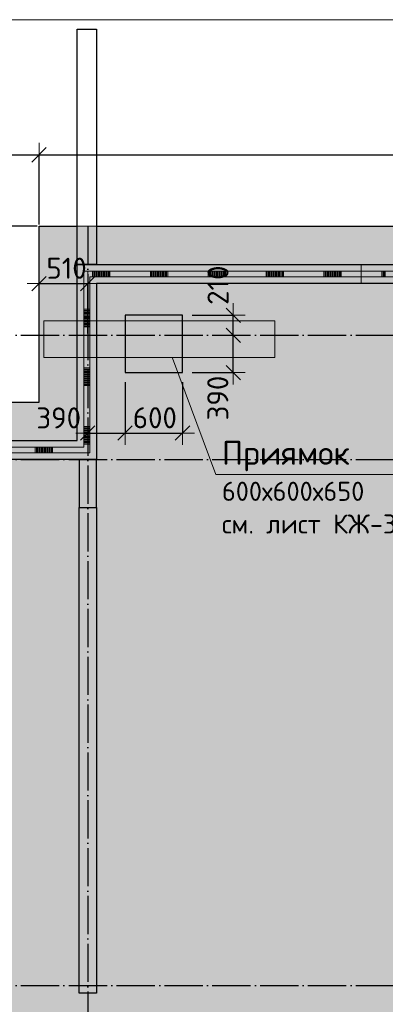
# Model space of a CAD drawing. Header units: millimetres. Extents: x 13527 to 139154, y -122592 to 61893.
# Tile 41 of 128: x 31188 to 35010, y 8205 to 18500. Entities that reach past the tile are written whole.
import ezdxf

# ---------------------------------------------------------------- set-up
doc = ezdxf.new("R2010")
doc.units = ezdxf.units.MM
doc.header["$PDMODE"] = 65
for name, pattern in [('______11', [500, 400, -50, 0, -50]), ('______2', [270, 200, -70]), ('______5', [1100, 800, -100, 100, -100])]:
    doc.linetypes.add(name, pattern=pattern)
for name, color, linetype, lineweight in [('Standard', 7, 'Continuous', 25), ('Размерная линия_ общее', 7, 'Continuous', 13), ('Стена_ общее', 7, 'Continuous', 35), ('Фундамент (1)', 7, 'Continuous', 35), ('Фундамент_ общее', 7, 'Continuous', 35)]:
    doc.layers.add(name, color=color, linetype=linetype, lineweight=lineweight)
doc.layers.add('Осевая линия_ общее', color=7, linetype='______5', lineweight=13, true_color=0xa0a0a0)
doc.styles.add('ARIAL', font='ARIAL.TTF')
doc.styles.add('ISOCPEUR', font='ISOCPEUR')
doc.dimstyles.new('DIMSTYLE_19', dxfattribs={"dimtxt": 220, "dimasz": 250, "dimexe": 0, "dimexo": 0, "dimgap": 110, "dimtad": 2, "dimdec": 0, "dimrnd": 1, "dimzin": 12, "dimdsep": 46, "dimtxsty": 'ISOCPEUR', "dimblk1": 'ALL_ML_STRICH', "dimblk2": 'ALL_ML_STRICH', "dimsah": 1, "dimcen": 0, "dimclrd": 7, "dimclre": 256, "dimclrt": 7, "dimadec": 0, "dimazin": 0, "dimtfac": 1, "dimtdec": 0, "dimtix": 1, "dimtmove": 2, "dimatfit": 3, "dimfxl": 0, "dimtvp": 1.2, "dimtzin": 0, "dimlwd": 0, "dimlwe": -3, "dimarcsym": 0})
doc.dimstyles.new('DIMSTYLE_3', dxfattribs={"dimtxt": 220, "dimasz": 250, "dimexe": 0, "dimexo": 0, "dimgap": 110, "dimtad": 2, "dimdec": 0, "dimrnd": 5, "dimzin": 12, "dimdsep": 46, "dimtxsty": 'ISOCPEUR', "dimblk1": 'ALL_ML_STRICH', "dimblk2": 'ALL_ML_STRICH', "dimsah": 1, "dimcen": 0, "dimclrd": 7, "dimclre": 256, "dimclrt": 7, "dimadec": 0, "dimazin": 0, "dimtfac": 1, "dimtdec": 0, "dimtix": 1, "dimtmove": 2, "dimatfit": 3, "dimfxl": 0, "dimtvp": 1.2, "dimtzin": 0, "dimlwd": 0, "dimlwe": -3, "dimarcsym": 0})
doc.dimstyles.new('DIMSTYLE_5', dxfattribs={"dimtxt": 220, "dimasz": 250, "dimexe": 0, "dimexo": 0, "dimgap": 110, "dimtad": 2, "dimdec": 0, "dimrnd": 5, "dimzin": 12, "dimdsep": 46, "dimtxsty": 'ISOCPEUR', "dimblk1": 'ALL_ML_STRICH', "dimblk2": 'ALL_ML_STRICH', "dimsah": 1, "dimcen": 0, "dimclrd": 7, "dimclre": 256, "dimclrt": 7, "dimadec": 0, "dimazin": 0, "dimtfac": 1, "dimtdec": 0, "dimtix": 1, "dimtmove": 2, "dimatfit": 3, "dimfxl": 0, "dimtzin": 0, "dimlwd": 0, "dimlwe": -3, "dimarcsym": 0})

# ---------------------------------------------------------------- blocks, each defined once
blk = doc.blocks.new('ALL_ML_STRICH')
at = {"color": 0, "linetype": 'ByBlock', "lineweight": -2}
for p, q in [((0, -0.5), (0, 0.5)), ((-1, 0), (0.5, 0)), ((-0.3, -0.3), (0.3, 0.3))]:
    blk.add_line(p, q, dxfattribs=at)
blk = doc.blocks.new('*D8')
at = {"layer": 'DEFPOINTS', "color": 7, "linetype": 'Continuous', "lineweight": 13, "transparency": 33554687}
for p in [(31390, 16340), (23710, 14500), (25200, 14500)]:
    blk.add_point(p, dxfattribs=at)
at = {"layer": 'Размерная линия_ общее', "color": 253, "linetype": 'Continuous', "lineweight": -2, "true_color": 0xa0a0a0, "transparency": 33554687}
for p, q in [((31370, 16340), (23710, 16340)), ((25180, 14500), (23710, 14500))]:
    blk.add_line(p, q, dxfattribs=at)
at = {"layer": 'Размерная линия_ общее', "color": 7, "linetype": 'Continuous', "lineweight": -2, "transparency": 33554687}
blk.add_line((23710, 14500), (23710, 16340), dxfattribs=at)
at = {"layer": 'Размерная линия_ общее', "color": 7, "linetype": 'Continuous', "lineweight": 13, "transparency": 33554687, "xscale": 250, "yscale": 250, "zscale": 250}
for p, rotation in [((23710, 16340), 90), ((23710, 14500), 270)]:
    blk.add_blockref('ALL_ML_STRICH', p, dxfattribs=dict(at, rotation=rotation))
at = {"layer": 'Размерная линия_ общее', "color": 7, "linetype": 'Continuous', "lineweight": 13, "transparency": 33554687, "insert": (23550, 15442), "char_height": 220, "width": 880, "attachment_point": 5, "rotation": 90, "style": 'ISOCPEUR'}
blk.add_mtext('\\A1;{1840}', dxfattribs=at)
blk = doc.blocks.new('*D9')
at = {"layer": 'DEFPOINTS', "color": 7, "linetype": 'Continuous', "lineweight": 13, "transparency": 33554687}
for p in [(25200, 17087), (31390, 16340), (25200, 14500)]:
    blk.add_point(p, dxfattribs=at)
at = {"layer": 'Размерная линия_ общее', "color": 253, "linetype": 'Continuous', "lineweight": -2, "true_color": 0xa0a0a0, "transparency": 33554687}
for p, q in [((25200, 14520), (25200, 17087)), ((31390, 16360), (31390, 17087))]:
    blk.add_line(p, q, dxfattribs=at)
at = {"layer": 'Размерная линия_ общее', "color": 7, "linetype": 'Continuous', "lineweight": -2, "transparency": 33554687}
blk.add_line((25200, 17087), (31390, 17087), dxfattribs=at)
at = {"layer": 'Размерная линия_ общее', "color": 7, "linetype": 'Continuous', "lineweight": 13, "transparency": 33554687, "xscale": 250, "yscale": 250, "zscale": 250, "rotation": 180}
blk.add_blockref('ALL_ML_STRICH', (25200, 17087), dxfattribs=at)
at = {"layer": 'Размерная линия_ общее', "color": 7, "linetype": 'Continuous', "lineweight": 13, "transparency": 33554687, "xscale": 250, "yscale": 250, "zscale": 250}
blk.add_blockref('ALL_ML_STRICH', (31390, 17087), dxfattribs=at)
at = {"layer": 'Размерная линия_ общее', "color": 7, "linetype": 'Continuous', "lineweight": 13, "transparency": 33554687, "insert": (28328, 17247), "char_height": 220, "width": 880, "attachment_point": 5, "style": 'ISOCPEUR'}
blk.add_mtext('\\A1;{6190}', dxfattribs=at)
blk = doc.blocks.new('*D10')
at = {"layer": 'DEFPOINTS', "color": 7, "linetype": 'Continuous', "lineweight": 13, "transparency": 33554687}
for p in [(31390, 17087), (31390, 16340), (40250, 16340)]:
    blk.add_point(p, dxfattribs=at)
at = {"layer": 'Размерная линия_ общее', "color": 253, "linetype": 'Continuous', "lineweight": -2, "true_color": 0xa0a0a0, "transparency": 33554687}
for p, q in [((31390, 16360), (31390, 17087)), ((40250, 16360), (40250, 17087))]:
    blk.add_line(p, q, dxfattribs=at)
at = {"layer": 'Размерная линия_ общее', "color": 7, "linetype": 'Continuous', "lineweight": -2, "transparency": 33554687}
blk.add_line((31390, 17087), (40250, 17087), dxfattribs=at)
at = {"layer": 'Размерная линия_ общее', "color": 7, "linetype": 'Continuous', "lineweight": 13, "transparency": 33554687, "xscale": 250, "yscale": 250, "zscale": 250, "rotation": 180}
blk.add_blockref('ALL_ML_STRICH', (31390, 17087), dxfattribs=at)
at = {"layer": 'Размерная линия_ общее', "color": 7, "linetype": 'Continuous', "lineweight": 13, "transparency": 33554687, "xscale": 250, "yscale": 250, "zscale": 250}
blk.add_blockref('ALL_ML_STRICH', (40250, 17087), dxfattribs=at)
at = {"layer": 'Размерная линия_ общее', "color": 7, "linetype": 'Continuous', "lineweight": 13, "transparency": 33554687, "insert": (35831, 17247), "char_height": 220, "width": 880, "attachment_point": 5, "style": 'ISOCPEUR'}
blk.add_mtext('\\A1;{8860}', dxfattribs=at)
blk = doc.blocks.new('*D15')
at = {"layer": 'DEFPOINTS', "color": 7, "linetype": 'Continuous', "lineweight": 13, "transparency": 33554687}
for p in [(31390, 15741), (31390, 15200), (31900, 15200)]:
    blk.add_point(p, dxfattribs=at)
at = {"layer": 'Размерная линия_ общее', "color": 253, "linetype": 'Continuous', "lineweight": -2, "true_color": 0xa0a0a0, "transparency": 33554687}
for p, q in [((31390, 15220), (31390, 15741)), ((31900, 15220), (31900, 15741))]:
    blk.add_line(p, q, dxfattribs=at)
at = {"layer": 'Размерная линия_ общее', "color": 7, "linetype": 'Continuous', "lineweight": -2, "transparency": 33554687}
blk.add_line((31390, 15741), (31900, 15741), dxfattribs=at)
at = {"layer": 'Размерная линия_ общее', "color": 7, "linetype": 'Continuous', "lineweight": 13, "transparency": 33554687, "xscale": 250, "yscale": 250, "zscale": 250, "rotation": 180}
blk.add_blockref('ALL_ML_STRICH', (31390, 15741), dxfattribs=at)
at = {"layer": 'Размерная линия_ общее', "color": 7, "linetype": 'Continuous', "lineweight": 13, "transparency": 33554687, "xscale": 250, "yscale": 250, "zscale": 250}
blk.add_blockref('ALL_ML_STRICH', (31900, 15741), dxfattribs=at)
at = {"layer": 'Размерная линия_ общее', "color": 7, "linetype": 'Continuous', "lineweight": 13, "transparency": 33554687, "insert": (31678, 15901), "char_height": 220, "width": 660, "attachment_point": 5, "style": 'ISOCPEUR'}
blk.add_mtext('\\A1;{510}', dxfattribs=at)
blk = doc.blocks.new('*D655')
at = {"layer": 'DEFPOINTS', "color": 7, "linetype": 'Continuous', "lineweight": 13, "transparency": 33554687}
for p in [(33432, 15200), (32890, 14810), (33421, 14810)]:
    blk.add_point(p, dxfattribs=at)
at = {"layer": 'Размерная линия_ общее', "color": 253, "linetype": 'Continuous', "lineweight": -2, "true_color": 0xa0a0a0, "transparency": 33554687}
for p, q in [((33421, 15200), (33421, 15200)), ((32990, 14810), (33421, 14810))]:
    blk.add_line(p, q, dxfattribs=at)
at = {"layer": 'Размерная линия_ общее', "color": 7, "linetype": 'Continuous', "lineweight": -2, "transparency": 33554687}
blk.add_line((33421, 14810), (33421, 15200), dxfattribs=at)
at = {"layer": 'Размерная линия_ общее', "color": 7, "linetype": 'Continuous', "lineweight": 13, "transparency": 33554687, "xscale": 250, "yscale": 250, "zscale": 250}
for p, rotation in [((33421, 15200), 90), ((33421, 14810), 270)]:
    blk.add_blockref('ALL_ML_STRICH', p, dxfattribs=dict(at, rotation=rotation))
at = {"layer": 'Размерная линия_ общее', "color": 7, "linetype": 'Continuous', "lineweight": 13, "transparency": 33554687, "insert": (33259, 14544), "char_height": 220, "width": 660, "attachment_point": 5, "rotation": 90, "style": 'ISOCPEUR'}
blk.add_mtext('\\A1;{390}', dxfattribs=at)
blk = doc.blocks.new('*D656')
at = {"layer": 'DEFPOINTS', "color": 7, "linetype": 'Continuous', "lineweight": 13, "transparency": 33554687}
for p in [(32890, 15410), (33421, 15200), (33432, 15200)]:
    blk.add_point(p, dxfattribs=at)
at = {"layer": 'Размерная линия_ общее', "color": 253, "linetype": 'Continuous', "lineweight": -2, "true_color": 0xa0a0a0, "transparency": 33554687}
for p, q in [((32990, 15410), (33421, 15410)), ((33421, 15200), (33421, 15200))]:
    blk.add_line(p, q, dxfattribs=at)
at = {"layer": 'Размерная линия_ общее', "color": 7, "linetype": 'Continuous', "lineweight": -2, "transparency": 33554687}
blk.add_line((33421, 15200), (33421, 15410), dxfattribs=at)
at = {"layer": 'Размерная линия_ общее', "color": 7, "linetype": 'Continuous', "lineweight": 13, "transparency": 33554687, "xscale": 250, "yscale": 250, "zscale": 250}
for p, rotation in [((33421, 15410), 90), ((33421, 15200), 270)]:
    blk.add_blockref('ALL_ML_STRICH', p, dxfattribs=dict(at, rotation=rotation))
at = {"layer": 'Размерная линия_ общее', "color": 7, "linetype": 'Continuous', "lineweight": 13, "transparency": 33554687, "insert": (33261, 15724), "char_height": 220, "width": 660, "attachment_point": 5, "rotation": 90, "style": 'ISOCPEUR'}
blk.add_mtext('\\A1;{210}', dxfattribs=at)
blk = doc.blocks.new('*D657')
at = {"layer": 'DEFPOINTS', "color": 7, "linetype": 'Continuous', "lineweight": 13, "transparency": 33554687}
for p in [(32290, 14810), (31900, 14315), (31900, 14178)]:
    blk.add_point(p, dxfattribs=at)
at = {"layer": 'Размерная линия_ общее', "color": 253, "linetype": 'Continuous', "lineweight": -2, "true_color": 0xa0a0a0, "transparency": 33554687}
for p, q in [((32290, 14710), (32290, 14178)), ((31900, 14215), (31900, 14178))]:
    blk.add_line(p, q, dxfattribs=at)
at = {"layer": 'Размерная линия_ общее', "color": 7, "linetype": 'Continuous', "lineweight": -2, "transparency": 33554687}
blk.add_line((31900, 14178), (32290, 14178), dxfattribs=at)
at = {"layer": 'Размерная линия_ общее', "color": 7, "linetype": 'Continuous', "lineweight": 13, "transparency": 33554687, "xscale": 250, "yscale": 250, "zscale": 250, "rotation": 180}
blk.add_blockref('ALL_ML_STRICH', (31900, 14178), dxfattribs=at)
at = {"layer": 'Размерная линия_ общее', "color": 7, "linetype": 'Continuous', "lineweight": 13, "transparency": 33554687, "xscale": 250, "yscale": 250, "zscale": 250}
blk.add_blockref('ALL_ML_STRICH', (32290, 14178), dxfattribs=at)
at = {"layer": 'Размерная линия_ общее', "color": 7, "linetype": 'Continuous', "lineweight": 13, "transparency": 33554687, "insert": (31596, 14336), "char_height": 220, "width": 660, "attachment_point": 5, "style": 'ISOCPEUR'}
blk.add_mtext('\\A1;{390}', dxfattribs=at)
blk = doc.blocks.new('*D658')
at = {"layer": 'DEFPOINTS', "color": 7, "linetype": 'Continuous', "lineweight": 13, "transparency": 33554687}
for p in [(32290, 14810), (32890, 14810), (32290, 14178)]:
    blk.add_point(p, dxfattribs=at)
at = {"layer": 'Размерная линия_ общее', "color": 253, "linetype": 'Continuous', "lineweight": -2, "true_color": 0xa0a0a0, "transparency": 33554687}
for p, q in [((32290, 14710), (32290, 14178)), ((32890, 14710), (32890, 14178))]:
    blk.add_line(p, q, dxfattribs=at)
at = {"layer": 'Размерная линия_ общее', "color": 7, "linetype": 'Continuous', "lineweight": -2, "transparency": 33554687}
blk.add_line((32290, 14178), (32890, 14178), dxfattribs=at)
at = {"layer": 'Размерная линия_ общее', "color": 7, "linetype": 'Continuous', "lineweight": 13, "transparency": 33554687, "xscale": 250, "yscale": 250, "zscale": 250, "rotation": 180}
blk.add_blockref('ALL_ML_STRICH', (32290, 14178), dxfattribs=at)
at = {"layer": 'Размерная линия_ общее', "color": 7, "linetype": 'Continuous', "lineweight": 13, "transparency": 33554687, "xscale": 250, "yscale": 250, "zscale": 250}
blk.add_blockref('ALL_ML_STRICH', (32890, 14178), dxfattribs=at)
at = {"layer": 'Размерная линия_ общее', "color": 7, "linetype": 'Continuous', "lineweight": 13, "transparency": 33554687, "insert": (32601, 14338), "char_height": 220, "width": 660, "attachment_point": 5, "style": 'ISOCPEUR'}
blk.add_mtext('\\A1;{600}', dxfattribs=at)
blk = doc.blocks.new('ЭЛЕМЕНТ_УЗОРА_2')
at = {"layer": 'Standard', "color": 7, "linetype": 'Continuous', "lineweight": 13, "transparency": 33554687}
for p, q in [((31860, 15870), (31860, 15840)), ((31890, 15870), (31860, 15870)), ((32495, 15870), (31890, 15870)), ((31950, 15870), (31950, 15810)), ((31963, 15870), (31963, 15810)), ((31975, 15870), (31975, 15810)), ((31987, 15870), (31987, 15810)), ((31999, 15870), (31999, 15810)), ((32011, 15870), (32011, 15810)), ((32023, 15870), (32023, 15810)), ((32035, 15870), (32035, 15810)), ((32047, 15870), (32047, 15810)), ((32059, 15870), (32059, 15810)), ((32071, 15870), (32071, 15810)), ((32083, 15870), (32083, 15810)), ((32096, 15870), (32096, 15810)), ((32108, 15870), (32108, 15810)), ((32120, 15870), (32120, 15810)), ((32132, 15870), (32132, 15810)), ((33099, 15870), (32495, 15870)), ((32555, 15870), (32555, 15810)), ((32567, 15870), (32567, 15810)), ((32579, 15870), (32579, 15810)), ((32591, 15870), (32591, 15810)), ((32603, 15870), (32603, 15810)), ((32616, 15870), (32616, 15810)), ((32628, 15870), (32628, 15810)), ((32640, 15870), (32640, 15810)), ((32652, 15870), (32652, 15810)), ((32664, 15870), (32664, 15810)), ((32676, 15870), (32676, 15810)), ((32688, 15870), (32688, 15810)), ((32700, 15870), (32700, 15810)), ((32712, 15870), (32712, 15810)), ((32724, 15870), (32724, 15810)), ((32736, 15870), (32736, 15810)), ((33704, 15870), (33099, 15870)), ((33160, 15870), (33160, 15810)), ((33172, 15870), (33172, 15810)), ((33184, 15870), (33184, 15810)), ((33196, 15870), (33196, 15810)), ((33208, 15870), (33208, 15810)), ((33220, 15870), (33220, 15810)), ((33232, 15870), (33232, 15810)), ((33244, 15870), (33244, 15810)), ((33256, 15870), (33256, 15810)), ((33269, 15870), (33269, 15810)), ((33281, 15870), (33281, 15810)), ((33293, 15870), (33293, 15810)), ((33305, 15870), (33305, 15810)), ((33317, 15870), (33317, 15810)), ((33329, 15870), (33329, 15810)), ((33341, 15870), (33341, 15810)), ((34308, 15870), (33704, 15870)), ((33764, 15870), (33764, 15810)), ((33776, 15870), (33776, 15810)), ((33788, 15870), (33788, 15810)), ((33801, 15870), (33801, 15810)), ((33813, 15870), (33813, 15810)), ((33825, 15870), (33825, 15810)), ((33837, 15870), (33837, 15810)), ((33849, 15870), (33849, 15810)), ((33861, 15870), (33861, 15810)), ((33873, 15870), (33873, 15810)), ((33885, 15870), (33885, 15810)), ((33897, 15870), (33897, 15810)), ((33909, 15870), (33909, 15810)), ((33922, 15870), (33922, 15810)), ((33934, 15870), (33934, 15810)), ((33946, 15870), (33946, 15810)), ((34913, 15870), (34308, 15870)), ((34369, 15870), (34369, 15810)), ((34381, 15870), (34381, 15810)), ((34393, 15870), (34393, 15810)), ((34405, 15870), (34405, 15810)), ((34417, 15870), (34417, 15810)), ((34429, 15870), (34429, 15810)), ((34441, 15870), (34441, 15810)), ((34454, 15870), (34454, 15810)), ((34466, 15870), (34466, 15810)), ((34478, 15870), (34478, 15810)), ((34490, 15870), (34490, 15810)), ((34502, 15870), (34502, 15810)), ((34514, 15870), (34514, 15810)), ((34526, 15870), (34526, 15810)), ((34538, 15870), (34538, 15810)), ((34550, 15870), (34550, 15810)), ((35518, 15870), (34913, 15870)), ((34974, 15870), (34974, 15810)), ((34986, 15870), (34986, 15810)), ((34998, 15870), (34998, 15810)), ((35010, 15870), (35010, 15810)), ((31860, 15840), (31860, 15227)), ((31920, 15227), (31920, 15810)), ((31920, 15810), (32495, 15810)), ((32495, 15810), (33099, 15810)), ((33099, 15810), (33704, 15810)), ((33704, 15810), (34308, 15810)), ((34308, 15810), (34913, 15810)), ((34913, 15810), (35518, 15810)), ((31860, 15472), (31920, 15472)), ((31860, 15460), (31920, 15460)), ((31860, 15447), (31920, 15447)), ((31860, 15435), (31920, 15435)), ((31860, 15423), (31920, 15423)), ((31860, 15411), (31920, 15411)), ((31860, 15398), (31920, 15398)), ((31860, 15386), (31920, 15386)), ((31860, 15374), (31920, 15374)), ((31860, 15362), (31920, 15362)), ((31860, 15349), (31920, 15349)), ((31860, 15337), (31920, 15337)), ((31860, 15325), (31920, 15325)), ((31860, 15313), (31920, 15313)), ((31860, 15300), (31920, 15300)), ((31860, 15288), (31920, 15288)), ((31860, 15227), (31860, 14613)), ((31920, 14613), (31920, 15227)), ((31860, 14859), (31920, 14859)), ((31860, 14846), (31920, 14846)), ((31860, 14834), (31920, 14834)), ((31860, 14822), (31920, 14822)), ((31860, 14810), (31920, 14810)), ((31860, 14797), (31920, 14797)), ((31860, 14785), (31920, 14785)), ((31860, 14773), (31920, 14773)), ((31860, 14761), (31920, 14761)), ((31860, 14748), (31920, 14748)), ((31860, 14736), (31920, 14736)), ((31860, 14724), (31920, 14724)), ((31860, 14711), (31920, 14711)), ((31860, 14699), (31920, 14699)), ((31860, 14687), (31920, 14687)), ((31860, 14675), (31920, 14675)), ((31860, 14613), (31860, 14030)), ((31920, 14000), (31920, 14613)), ((31860, 14245), (31920, 14245)), ((31860, 14233), (31920, 14233)), ((31860, 14221), (31920, 14221)), ((31860, 14209), (31920, 14209)), ((31860, 14196), (31920, 14196)), ((31860, 14184), (31920, 14184)), ((31860, 14172), (31920, 14172)), ((31860, 14159), (31920, 14159)), ((31860, 14147), (31920, 14147)), ((31860, 14135), (31920, 14135)), ((31860, 14123), (31920, 14123)), ((31860, 14110), (31920, 14110)), ((31291, 14030), (30692, 14030)), ((31860, 14030), (31291, 14030)), ((31351, 14030), (31351, 13970)), ((31363, 14030), (31363, 13970)), ((31375, 14030), (31375, 13970)), ((31387, 14030), (31387, 13970)), ((31399, 14030), (31399, 13970)), ((31411, 14030), (31411, 13970)), ((31423, 14030), (31423, 13970)), ((31435, 14030), (31435, 13970)), ((31447, 14030), (31447, 13970)), ((31459, 14030), (31459, 13970)), ((31471, 14030), (31471, 13970)), ((31483, 14030), (31483, 13970)), ((31495, 14030), (31495, 13970)), ((31507, 14030), (31507, 13970)), ((31519, 14030), (31519, 13970)), ((31531, 14030), (31531, 13970)), ((31860, 14098), (31920, 14098)), ((31860, 14086), (31920, 14086)), ((31860, 14074), (31920, 14074)), ((31860, 14061), (31920, 14061)), ((30692, 13970), (31291, 13970)), ((31291, 13970), (31890, 13970)), ((31890, 13970), (31920, 13970)), ((31920, 13970), (31920, 14000))]:
    blk.add_line(p, q, dxfattribs=at)
for points in [[(32313, 15810), (32313, 15810), (32313, 15810)], [(32918, 15810), (32918, 15810), (32918, 15810)], [(33522, 15810), (33523, 15810), (33522, 15810)], [(34127, 15810), (34127, 15810), (34127, 15810)], [(34732, 15810), (34732, 15810), (34732, 15810)], [(31920, 15656), (31920, 15656), (31920, 15656)], [(31920, 15043), (31920, 15043), (31920, 15043)], [(31920, 14429), (31920, 14429), (31920, 14429)], [(31710, 13970), (31710, 13970), (31710, 13970)]]:
    blk.add_lwpolyline(points, dxfattribs=at)

msp = doc.modelspace()

# ---------------------------------------------------------------- hatches: boundary and pattern name
at = {"layer": 'Фундамент (1)', "linetype": 'Continuous', "lineweight": 25, "true_color": 0xe1e1e1, "transparency": 33554687}
h = msp.add_hatch(color=254, dxfattribs=at)
h.paths.add_polyline_path([(52430, 16340), (52430, 14500), (40250, 14500), (40250, 16340), (31390, 16340), (31390, 14500), (25200, 14500), (25200, 600), (28100, 600), (28100, -650), (33020, -650), (33020, 600), (38620, 600), (38620, -650), (43540, -650), (43540, 600), (49140, 600), (49140, -650), (54060, -650), (54060, 600), (59660, 600), (59660, -650), (64580, -650), (64580, 600), (67880, 600), (67880, 14500), (61290, 14500), (61290, 16340)])
h.paths.add_polyline_path([(56860, 6900), (56860, 7500), (57460, 7500), (57460, 6900)], flags=16)
h.paths.add_polyline_path([(36420, 7500), (36420, 6900), (35820, 6900), (35820, 7500)], flags=16)
h.paths.add_polyline_path([(32290, 14810), (32290, 15410), (32890, 15410), (32890, 14810)], flags=16)
at = {"layer": 'Фундамент (1)', "linetype": 'Continuous', "lineweight": 25, "true_color": 0xa0a0a0, "transparency": 33554687}
msp.add_hatch(color=253, dxfattribs=at).paths.add_polyline_path([(32290, 15410), (32290, 14810), (32890, 14810), (32890, 15410)])

# ---------------------------------------------------------------- linework, layer by layer
at = {"layer": 'Standard', "color": 52, "linetype": 'Continuous', "lineweight": 13, "transparency": 33554687}
for p, q in [((31440.4, 15349.7), (33856.7, 15349.7)), ((31440.4, 15349.7), (33856.7, 15349.7)), ((31440.4, 14967.9), (31440.4, 15349.7)), ((31440.4, 15349.7), (31440.4, 14967.9)), ((31440.4, 15349.7), (33856.7, 15349.7)), ((31440.4, 15349.7), (33856.7, 15349.7)), ((31440.4, 14967.9), (31440.4, 15349.7)), ((31440.4, 15349.7), (31440.4, 14967.9)), ((33856.7, 14967.9), (33856.7, 15349.7)), ((33856.7, 15349.7), (33856.7, 14967.9)), ((33856.7, 14967.9), (33856.7, 15349.7)), ((33856.7, 15349.7), (33856.7, 14967.9)), ((31440.4, 14967.9), (33856.7, 14967.9)), ((31440.4, 14967.9), (33856.7, 14967.9)), ((31440.4, 14967.9), (33856.7, 14967.9)), ((31440.4, 14967.9), (33856.7, 14967.9))]:
    msp.add_line(p, q, dxfattribs=at)
at = {"layer": 'Standard', "color": 7, "linetype": 'Continuous', "lineweight": 13, "transparency": 33554687}
for points in [[(25100, -750), (67980, -750), (67980, 18500), (25100, 18500), (25100, -750)], [(32784.9, 14959.2), (33239, 13746.1), (35149, 13746.1)]]:
    msp.add_lwpolyline(points, dxfattribs=at)
at = {"layer": 'Осевая линия_ общее', "color": 253, "linetype": '______11', "lineweight": -3, "true_color": 0xa0a0a0, "transparency": 33554687}
for p, q in [((31900, 16340), (31900, -2947.9)), ((25200, 15200), (70365.4, 15200)), ((25200, 13900), (70365.4, 13900)), ((25200, 8400), (70365.4, 8400))]:
    msp.add_line(p, q, dxfattribs=at)
at = {"layer": 'Стена_ общее', "color": 7, "linetype": 'Continuous', "lineweight": 25, "transparency": 33554687}
for p, q in [((31790, 15940), (31790, 18400)), ((31790, 18400), (31990, 18400)), ((31790, 15940), (31790, 18400)), ((31790, 18400), (31990, 18400)), ((31990, 18400), (31990, 15940)), ((31990, 18400), (31990, 15940)), ((31790, 15740), (31790, 15940)), ((31790, 15940), (31990, 15940)), ((31990, 15940), (31790, 15940)), ((31790, 15740), (31790, 15940)), ((31790, 15940), (31990, 15940)), ((31990, 15940), (31790, 15940)), ((31990, 15940), (36920, 15940)), ((31990, 15940), (36920, 15940)), ((31790, 14100), (31790, 15740)), ((31790, 14100), (31790, 15740)), ((39650, 15740), (31990, 15740)), ((31990, 15740), (31990, 13900)), ((39650, 15740), (31990, 15740)), ((31990, 15740), (31990, 13900)), ((25200, 14100), (31790, 14100)), ((25200, 14100), (31790, 14100)), ((31790, 13900), (25400, 13900)), ((31790, 13900), (25400, 13900)), ((31990, 13900), (31790, 13900)), ((31990, 13900), (31790, 13900)), ((31810, 13900), (31810, 13400)), ((31810, 13900), (31810, 13400)), ((31990, 13400), (31990, 13900)), ((31990, 13400), (31990, 13900)), ((31810, 8320), (31810, 13400)), ((31810, 13400), (31990, 13400)), ((31810, 8320), (31810, 13400)), ((31810, 13400), (31990, 13400)), ((31990, 13400), (31990, 8320)), ((31990, 13400), (31990, 8320)), ((31990, 8320), (31810, 8320)), ((31990, 8320), (31810, 8320))]:
    msp.add_line(p, q, dxfattribs=at)
at = {"layer": 'Стена_ общее', "color": 253, "linetype": '______2', "lineweight": 18, "true_color": 0xababab, "transparency": 33554687}
for q in [(31990, 15940), (31990, 15940), (34757.5, 15740), (34757.5, 15740)]:
    msp.add_line((34757.5, 15940), q, dxfattribs=at)
at = {"layer": 'Фундамент_ общее', "color": 7, "lineweight": 25, "transparency": 33554687}
for p, q in [((31390, 14500), (31390, 16340)), ((31390, 16340), (31790, 16340)), ((31990, 16340), (36920, 16340)), ((32290, 15410), (32290, 14810)), ((32890, 15410), (32290, 15410)), ((32890, 14810), (32890, 15410)), ((32290, 14810), (32890, 14810)), ((25200, 14500), (31390, 14500))]:
    msp.add_line(p, q, dxfattribs=at)
at = {"layer": 'Фундамент_ общее', "color": 7, "linetype": 'Continuous', "lineweight": 25, "transparency": 33554687}
for p, q in [((31390, 14500), (31390, 16340)), ((31390, 16340), (31790, 16340)), ((31990, 16340), (36920, 16340)), ((32290, 15410), (32290, 14810)), ((32890, 15410), (32290, 15410)), ((32890, 14810), (32890, 15410)), ((32290, 14810), (32890, 14810)), ((25200, 14500), (31390, 14500))]:
    msp.add_line(p, q, dxfattribs=at)
at = {"layer": 'Фундамент_ общее', "color": 253, "linetype": '______2', "lineweight": 18, "true_color": 0xababab, "transparency": 33554687}
msp.add_line((31790, 16340), (31990, 16340), dxfattribs=at)
msp.add_line((31790, 16340), (31990, 16340), dxfattribs=at)

# ---------------------------------------------------------------- block references
at = {"layer": 'Standard', "color": 7, "linetype": 'Continuous', "lineweight": 13, "transparency": 33554687}
msp.add_blockref('ЭЛЕМЕНТ_УЗОРА_2', (0, 0), dxfattribs=at)

# ---------------------------------------------------------------- texts
at = {"layer": 'Standard', "color": 7, "linetype": 'Continuous', "lineweight": 13, "transparency": 33554687, "insert": (33302, 14095.6), "char_height": 250, "width": 2387.295, "attachment_point": 1, "line_spacing_factor": 1.024096, "style": 'ARIAL'}
msp.add_mtext('\\A1;{\\fISOCPEUR|i0|b0;\\H250.000000;\\W1.000000;\\C7;Приямок}\\P{\\fISOCPEUR|i0|b0;\\H200.000000;\\W1.000000;\\C7;600х600х650}\\P{\\fISOCPEUR|i0|b0;\\H200.000000;\\W1.000000;\\C7;см. лист КЖ-3.1}\\P', dxfattribs=at)

# ---------------------------------------------------------------- dimensions: what is measured, and where the dimension line sits
at = {"layer": 'Размерная линия_ общее', "color": 7, "linetype": 'Continuous', "lineweight": 13, "transparency": 33554687}
for base, p1, p2, dimstyle, picture, middle in [((31390, 17087.4), (25200, 14520), (31390, 16360), 'DIMSTYLE_5', '*D9', (28328, 17247.4)), ((40250, 17087.4), (31390, 16360), (40250, 16360), 'DIMSTYLE_5', '*D10', (35831, 17247.4)), ((31900, 15741.1), (31390, 15220), (31900, 15220), 'DIMSTYLE_3', '*D15', (31678, 15901.1)), ((32290, 14177.6), (31900, 14215), (32290, 14710), 'DIMSTYLE_19', '*D657', (31595.7, 14336.2)), ((32890, 14177.6), (32290, 14710), (32890, 14710), 'DIMSTYLE_19', '*D658', (32601, 14337.6))]:
    dim = msp.add_linear_dim(base=base, p1=p1, p2=p2, dimstyle=dimstyle, override={"dimpost": '<>', "dimclrd": 7, "dimclre": 253, "dimclrt": 7, "dimlwd": 0, "dimlwe": 65533}, dxfattribs=at)
    dim.commit()
    dim.dimension.update_dxf_attribs({"geometry": picture, "text_midpoint": middle, "dimtype": 160})
for base, p1, p2, dimstyle, picture, middle in [((23709.9, 16340), (25180, 14500), (31370, 16340), 'DIMSTYLE_5', '*D8', (23549.9, 15442)), ((33420.6, 15410), (33420.6, 15200), (32990, 15410), 'DIMSTYLE_19', '*D656', (33260.6, 15724.1)), ((33420.6, 15200), (32990, 14810), (33420.6, 15200), 'DIMSTYLE_19', '*D655', (33259.3, 14544.5))]:
    dim = msp.add_linear_dim(base=base, p1=p1, p2=p2, angle=90, dimstyle=dimstyle, override={"dimpost": '<>', "dimclrd": 7, "dimclre": 253, "dimclrt": 7, "dimlwd": 0, "dimlwe": 65533}, dxfattribs=at)
    dim.commit()
    dim.dimension.update_dxf_attribs({"geometry": picture, "text_midpoint": middle, "dimtype": 160})

doc.saveas('drawing.dxf')
